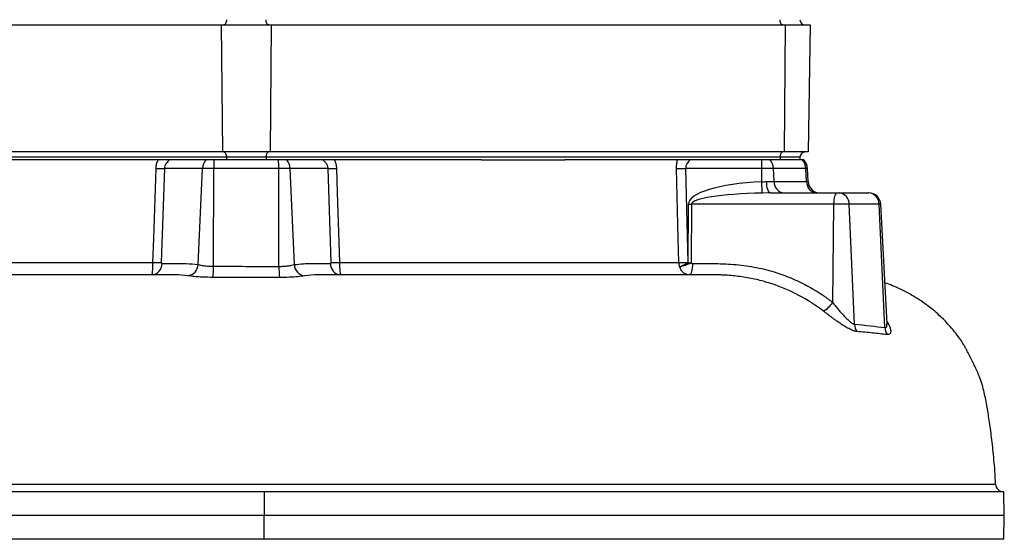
# Model space of a CAD drawing. Header units: millimetres. Extents: x 1681 to 3135, y 857 to 4238.
# Tile 4 of 8: x 2390 to 3135, y 1487 to 1880. Entities that reach past the tile are written whole.
import ezdxf

# ---------------------------------------------------------------- set-up
doc = ezdxf.new("R2010")
doc.units = ezdxf.units.MM
doc.header["$LTSCALE"] = 2

msp = doc.modelspace()

# ---------------------------------------------------------------- linework, layer by layer
at = {"color": 7, "linetype": 'Continuous', "lineweight": 25}
for p, q in [((2153.59, 1876.17), (2542.59, 1876.17)), ((2542.59, 1876.17), (2543.43, 1780.17)), ((2542.59, 1876.17), (2580.37, 1876.17)), ((2580.37, 1876.17), (2579.53, 1780.17)), ((2580.37, 1876.17), (2969.37, 1876.17)), ((2969.37, 1876.17), (2968.53, 1780.17)), ((2969.37, 1876.17), (2988.26, 1876.17)), ((2988.26, 1876.17), (2986.59, 1780.17)), ((2543.43, 1780.17), (2154.43, 1780.17)), ((2546.48, 1776.17), (2157.48, 1776.17)), ((2529.01, 1774.17), (2383.49, 1774.17)), ((2530.82, 1774.17), (2529.01, 1774.17)), ((2537.05, 1774.17), (2530.82, 1774.17)), ((2541.4, 1774.17), (2537.05, 1774.17)), ((2546.48, 1774.17), (2541.4, 1774.17)), ((2579.53, 1780.17), (2543.43, 1780.17)), ((2576.48, 1776.17), (2546.48, 1776.17)), ((2546.48, 1776.17), (2546.48, 1774.17)), ((2576.48, 1774.17), (2546.48, 1774.17)), ((2576.48, 1776.17), (2576.48, 1774.17)), ((2965.48, 1776.17), (2576.48, 1776.17)), ((2581.56, 1774.17), (2576.48, 1774.17)), ((2968.53, 1780.17), (2579.53, 1780.17)), ((2585.92, 1774.17), (2581.56, 1774.17)), ((2592.15, 1774.17), (2585.92, 1774.17)), ((2593.96, 1774.17), (2592.15, 1774.17)), ((2739.48, 1774.17), (2593.96, 1774.17)), ((2739.48, 1774.17), (2802.49, 1774.17)), ((2948.01, 1774.17), (2802.49, 1774.17)), ((2951.63, 1774.17), (2948.01, 1774.17)), ((2951.63, 1767.7), (2951.63, 1774.17)), ((2958.05, 1774.17), (2951.63, 1774.17)), ((2960.4, 1774.17), (2958.05, 1774.17)), ((2965.48, 1774.17), (2960.4, 1774.17)), ((2965.48, 1776.17), (2965.48, 1774.17)), ((2980.48, 1776.17), (2965.48, 1776.17)), ((2980.48, 1774.17), (2965.48, 1774.17)), ((2986.59, 1780.17), (2968.53, 1780.17)), ((2980.48, 1776.17), (2980.48, 1774.17)), ((2982.48, 1774.17), (2980.48, 1774.17)), ((2983.32, 1774.17), (2982.48, 1774.17)), ((2499.54, 1767.7), (2497.19, 1696.65)), ((2528.35, 1767.7), (2499.54, 1767.7)), ((2525.05, 1694.98), (2528.35, 1767.7)), ((2536.9, 1767.7), (2528.35, 1767.7)), ((2536.7, 1693.67), (2536.9, 1767.7)), ((2586.06, 1767.7), (2536.9, 1767.7)), ((2586.26, 1693.59), (2586.06, 1767.7)), ((2594.61, 1767.7), (2586.06, 1767.7)), ((2597.91, 1694.9), (2594.61, 1767.7)), ((2623.43, 1767.7), (2594.61, 1767.7)), ((2625.77, 1696.65), (2623.43, 1767.7)), ((2894, 1767.7), (2895.75, 1696.65)), ((2951.63, 1767.7), (2894, 1767.7)), ((2951.63, 1757.49), (2951.63, 1767.7)), ((2960.43, 1767.7), (2951.63, 1767.7)), ((2960.87, 1757.7), (2960.43, 1767.7)), ((2985.01, 1767.7), (2960.43, 1767.7)), ((2985.48, 1757.7), (2985.01, 1767.7)), ((2986.68, 1757.7), (2986.16, 1767.7)), ((2955.23, 1757.7), (2960.87, 1757.7)), ((2960.87, 1757.7), (2985.48, 1757.7)), ((2958.16, 1749.17), (2951.98, 1749.07)), ((2958.16, 1749.17), (3008.58, 1749.17)), ((3008.58, 1749.17), (3010.19, 1749.17)), ((3010.19, 1749.17), (3032.48, 1749.17)), ((3032.48, 1749.17), (3032.65, 1749.17)), ((2895.84, 1696.32), (2896.14, 1740.64)), ((2898.47, 1740.64), (2898.16, 1696.32)), ((3006.25, 1740.64), (2898.47, 1740.64)), ((3005.25, 1666.37), (3006.25, 1740.64)), ((3017.78, 1740.64), (3006.25, 1740.64)), ((3021.79, 1649.9), (3017.78, 1740.64)), ((3040.44, 1740.64), (3017.78, 1740.64)), ((3044.78, 1647.34), (3040.44, 1740.64)), ((3046.38, 1650.15), (3041.63, 1740.64)), ((2622.46, 1687.17), (2615.73, 1687.17)), ((2575.08, 1523.17), (2013.65, 1523.17)), ((2575.08, 1523.17), (2575.1, 1505.17)), ((3134.82, 1523.17), (2575.08, 1523.17)), ((3135.13, 1505.17), (3134.82, 1523.17)), ((2575.1, 1505.17), (2013.4, 1505.17)), ((2575.08, 1487.17), (2575.1, 1505.17)), ((3135.13, 1505.17), (2575.1, 1505.17)), ((3134.82, 1487.17), (3135.13, 1505.17)), ((2575.08, 1487.17), (2013.65, 1487.17)), ((3134.82, 1487.17), (2575.08, 1487.17))]:
    msp.add_line(p, q, dxfattribs=at)
at = {"color": 8, "linetype": 'Continuous', "lineweight": 25}
for p, q in [((2986.16, 1767.7), (2985.01, 1767.7)), ((2985.48, 1757.7), (2986.68, 1757.7)), ((3041.63, 1740.64), (3040.44, 1740.64))]:
    msp.add_line(p, q, dxfattribs=at)
at = {"color": 7, "linetype": 'Continuous', "lineweight": 25, "flags": 128}
for points in [[(2546.48, 1880.17), (2546.44, 1879.39), (2546.33, 1878.64), (2546.14, 1877.95), (2545.9, 1877.34), (2545.59, 1876.85), (2545.25, 1876.48), (2544.87, 1876.25), (2544.48, 1876.17)], [(2578.48, 1876.17), (2578.09, 1876.25), (2577.72, 1876.48), (2577.37, 1876.85), (2577.07, 1877.34), (2576.82, 1877.95), (2576.63, 1878.64), (2576.52, 1879.39), (2576.48, 1880.17)], [(2967.48, 1876.17), (2967.09, 1876.25), (2966.72, 1876.48), (2966.37, 1876.85), (2966.07, 1877.34), (2965.82, 1877.95), (2965.63, 1878.64), (2965.52, 1879.39), (2965.48, 1880.17)], [(2544.48, 1780.17), (2544.87, 1780.1), (2545.25, 1779.87), (2545.59, 1779.5), (2545.9, 1779), (2546.14, 1778.4), (2546.33, 1777.7), (2546.44, 1776.95), (2546.48, 1776.17)], [(2578.48, 1780.17), (2578.09, 1780.1), (2577.72, 1779.87), (2577.37, 1779.5), (2577.07, 1779), (2576.82, 1778.4), (2576.63, 1777.7), (2576.52, 1776.95), (2576.48, 1776.17)], [(2967.48, 1780.17), (2967.09, 1780.1), (2966.72, 1779.87), (2966.37, 1779.5), (2966.07, 1779), (2965.82, 1778.4), (2965.63, 1777.7), (2965.52, 1776.95), (2965.48, 1776.17)], [(2490.9, 1696.65), (2491.49, 1714.62), (2493.21, 1767.7)], [(2629.75, 1767.7), (2630.33, 1749.73), (2632.06, 1696.65)], [(2888.83, 1696.65), (2888.38, 1714.62), (2887.04, 1767.7)], [(2951.98, 1749.07), (2951.97, 1749.42), (2951.94, 1750.03), (2951.9, 1750.87), (2951.86, 1751.91), (2951.81, 1753.14), (2951.75, 1754.5), (2951.69, 1755.97), (2951.63, 1757.49)], [(2958.16, 1749.17), (2957.61, 1749.33), (2957.07, 1749.81), (2956.58, 1750.59), (2956.14, 1751.64), (2955.77, 1752.93), (2955.49, 1754.41), (2955.31, 1756.01), (2955.23, 1757.7)], [(3006.25, 1740.64), (3006.32, 1742.33), (3006.46, 1743.94), (3006.69, 1745.42), (3006.98, 1746.7), (3007.32, 1747.75), (3007.72, 1748.53), (3008.14, 1749.01), (3008.58, 1749.17)], [(2899.12, 1695.7), (2899.06, 1694.01), (2898.91, 1692.41), (2898.69, 1690.93), (2898.4, 1689.64), (2898.05, 1688.59), (2897.66, 1687.81), (2897.23, 1687.33), (2896.8, 1687.17)]]:
    msp.add_lwpolyline(points, dxfattribs=at)
at = {"color": 7, "linetype": 'Continuous', "lineweight": 25}
for centre, radius, start, end in [((2984.48, 1880.17), 4, 180, 270), ((2539.12, 1767.31), 10.78, 140.41795, 177.9282), ((2679.13, 1767.71), 142.23, 177.39426, 180.00419), ((2443.83, 1767.71), 142.23, 359.99581, 2.60574), ((2583.84, 1767.31), 10.78, 2.0718, 39.58205), ((2949.46, 1767.33), 10.98, 1.90573, 38.5564), ((2984.48, 1776.17), 4, 90, 180), ((2974.42, 1767.28), 10.61, 2.22988, 40.5053), ((2976.17, 1767.17), 10, 3, 44.427), ((2496.38, 1864.96), 97.32, 268.13749, 271.86251), ((2626.59, 1864.96), 97.32, 268.13749, 271.86251), ((2890.52, 1886.45), 118.8, 268.32341, 271.67659), ((2969.15, 1757.42), 8.28, 178.07614, 264.88612), ((2993.97, 1757.65), 8.49, 179.65037, 266.72227), ((2995.67, 1758.17), 9, 183, 270), ((3009.48, 1740.9), 8.3, 358.23559, 85.08363), ((3031.97, 1740.72), 8.47, 359.51299, 86.57178), ((3032.65, 1740.17), 9, 3, 90), ((2897.31, 1907.35), 166.71, 269.60027, 270.39973), ((2489.39, 1695.54), 8.39, 274.12883, 1.1038), ((2494.05, 1793.75), 97.15, 268.14496, 271.85504), ((2516.2, 1695.28), 8.86, 277.34779, 358.11434), ((2479.9, 1692.22), 56.82, 352.95855, 1.46731), ((2643.73, 1691.94), 57.49, 178.35819, 186.75968), ((2606.79, 1695.22), 8.89, 182.06648, 262.32472), ((2633.57, 1695.54), 8.39, 178.8962, 265.87117), ((2628.92, 1793.75), 97.15, 268.14496, 271.85504), ((2892.29, 1815.78), 119.18, 268.33439, 271.66561), ((2879.38, 1737.18), 44.97, 282.90635, 294.68454), ((2840.53, 1807.15), 123.87, 293.24941, 296.51839), ((2897, 1863.03), 166.71, 269.60026, 270.39974), ((2987.93, 1677.59), 20.63, 300.02748, 327.05142), ((3031.45, 1649.93), 9.65, 180.22661, 215.43459), ((3054.21, 1647.46), 9.43, 180.71934, 215.37575), ((3134.54, 1529.17), 6, 182.14848, 270)]:
    msp.add_arc(centre, radius, start, end, dxfattribs=at)
for centre, major_axis, ratio, start_param, end_param in [((2965.78, 1739.7), (69.64, -0.97), 0.25811, 1.779066, 3.143426), ((2965.78, 1740.17), (67.31, -0.48), 0.133521, 1.778152, 3.142512)]:
    msp.add_ellipse(centre, major_axis=major_axis, ratio=ratio, start_param=start_param, end_param=end_param, dxfattribs=at)
for points, knots in [([(2493.21, 1767.7), (2493.25, 1768.83), (2493.41, 1769.94), (2493.83, 1771.56), (2494, 1772.09), (2494.4, 1773.15), (2494.63, 1773.67), (2494.88, 1774.17)], [0, 0, 0, 0, 0.5, 0.5, 0.75, 0.75, 1, 1, 1, 1]), ([(2503.77, 1774.17), (2503.23, 1773.82), (2502.71, 1773.43), (2501.74, 1772.54), (2501.29, 1772.05), (2500.7, 1771.25), (2500.52, 1770.96), (2500.19, 1770.36), (2500.05, 1770.05), (2499.69, 1769.09), (2499.55, 1768.39), (2499.54, 1767.7)], [0, 0, 0, 0, 0.25, 0.25, 0.5, 0.5, 0.625, 0.625, 0.75, 0.75, 1, 1, 1, 1]), ([(2623.43, 1767.7), (2623.42, 1768.05), (2623.38, 1768.39), (2623.25, 1769.07), (2623.15, 1769.4), (2622.8, 1770.37), (2622.47, 1770.96), (2621.67, 1772.06), (2621.22, 1772.55), (2620.25, 1773.43), (2619.74, 1773.82), (2619.19, 1774.17)], [0, 0, 0, 0, 0.125, 0.125, 0.25, 0.25, 0.5, 0.5, 0.75, 0.75, 1, 1, 1, 1]), ([(2628.09, 1774.17), (2628.59, 1773.17), (2628.98, 1772.13), (2629.55, 1769.94), (2629.71, 1768.83), (2629.75, 1767.7)], [0, 0, 0, 0, 0.5, 0.5, 1, 1, 1, 1]), ([(2887.04, 1767.7), (2887.02, 1768.83), (2887.07, 1769.94), (2887.26, 1771.56), (2887.35, 1772.09), (2887.55, 1773.15), (2887.68, 1773.67), (2887.81, 1774.17)], [0, 0, 0, 0, 0.5, 0.5, 0.75, 0.75, 1, 1, 1, 1]), ([(2897.53, 1774.17), (2897.05, 1773.82), (2896.6, 1773.43), (2895.74, 1772.54), (2895.35, 1772.05), (2894.86, 1771.25), (2894.7, 1770.96), (2894.44, 1770.36), (2894.32, 1770.05), (2894.05, 1769.09), (2893.96, 1768.39), (2894, 1767.7)], [0, 0, 0, 0, 0.25, 0.25, 0.5, 0.5, 0.625, 0.625, 0.75, 0.75, 1, 1, 1, 1]), ([(2234.14, 1696.65), (2238.47, 1696.65), (2247.12, 1696.65), (2261.05, 1696.65), (2275.64, 1696.65), (2291.76, 1696.65), (2309.46, 1696.65), (2328.79, 1696.65), (2349.03, 1696.65), (2370.15, 1696.65), (2392.08, 1696.65), (2413.16, 1696.65), (2433.21, 1696.65), (2452.15, 1696.65), (2471.38, 1696.65), (2484.4, 1696.65), (2490.9, 1696.65)], [0, 0, 0, 0, 0.066215, 0.132431, 0.199246, 0.266062, 0.343747, 0.421492, 0.499177, 0.579118, 0.659125, 0.739066, 0.804017, 0.868967, 0.934484, 1, 1, 1, 1]), ([(2489.99, 1687.17), (2490.11, 1687.33), (2490.32, 1687.62), (2490.59, 1689.65), (2490.77, 1692.11), (2490.87, 1694.5), (2490.89, 1696.02), (2490.9, 1696.65)], [0, 0, 0, 0, 0.2626101, 0.4968717, 0.6964886, 0.8757491, 1, 1, 1, 1]), ([(2497.19, 1696.65), (2497.19, 1696.59), (2497.19, 1696.43), (2497.24, 1696.19), (2497.36, 1695.94), (2497.54, 1695.74), (2497.69, 1695.72), (2497.78, 1695.7)], [0, 0, 0, 0, 0.1090187, 0.2704652, 0.4624317, 0.7071672, 1, 1, 1, 1]), ([(2497.78, 1695.7), (2500.78, 1695.69), (2506.83, 1695.66), (2515.94, 1695.89), (2522.02, 1695.29), (2525.05, 1694.98)], [0, 0, 0, 0, 0.329474, 0.664608, 1, 1, 1, 1]), ([(2525.05, 1694.98), (2525.96, 1694.78), (2527.79, 1694.37), (2531.96, 1693.81), (2535.12, 1693.72), (2536.7, 1693.67)], [0, 0, 0, 0, 0.3324123, 0.6665504, 1, 1, 1, 1]), ([(2536.7, 1693.67), (2544.95, 1693.66), (2561.47, 1693.63), (2577.99, 1693.6), (2586.26, 1693.59)], [0, 0, 0, 0, 0.499331, 1, 1, 1, 1]), ([(2586.26, 1693.59), (2587.47, 1693.59), (2588.64, 1693.62), (2590.35, 1693.73), (2590.92, 1693.77), (2592, 1693.87), (2592.53, 1693.93), (2593.53, 1694.06), (2594.02, 1694.12), (2594.94, 1694.27), (2595.38, 1694.35), (2596.62, 1694.58), (2597.32, 1694.75), (2597.91, 1694.9)], [0, 0, 0, 0, 0.25, 0.25, 0.375, 0.375, 0.5, 0.5, 0.625, 0.625, 0.75, 0.75, 1, 1, 1, 1]), ([(2597.91, 1694.9), (2600.17, 1695.17), (2604.69, 1695.71), (2613.8, 1695.7), (2620.63, 1695.7), (2625.19, 1695.7)], [0, 0, 0, 0, 0.24973, 0.499568, 1, 1, 1, 1]), ([(2625.19, 1695.7), (2625.26, 1695.71), (2625.41, 1695.73), (2625.58, 1695.9), (2625.7, 1696.13), (2625.77, 1696.37), (2625.77, 1696.56), (2625.77, 1696.65)], [0, 0, 0, 0, 0.251584, 0.508988, 0.679865, 0.839681, 1, 1, 1, 1]), ([(2632.06, 1696.65), (2632.08, 1695.73), (2632.11, 1693.94), (2632.23, 1691.51), (2632.42, 1689.26), (2632.68, 1687.52), (2632.87, 1687.29), (2632.97, 1687.17)], [0, 0, 0, 0, 0.182247, 0.356694, 0.531502, 0.7751, 1, 1, 1, 1]), ([(2632.06, 1696.65), (2642.78, 1696.65), (2664.29, 1696.65), (2692.84, 1696.65), (2717.92, 1696.65), (2739.56, 1696.65), (2760.86, 1696.65), (2781.72, 1696.65), (2802.08, 1696.65), (2821.41, 1696.65), (2839.7, 1696.65), (2856.97, 1696.65), (2873.48, 1696.65), (2883.71, 1696.65), (2888.83, 1696.65)], [0, 0, 0, 0, 0.1080943, 0.2168378, 0.2945263, 0.3722747, 0.4499632, 0.5299083, 0.6099185, 0.6898636, 0.7669222, 0.8439808, 0.9219905, 1, 1, 1, 1]), ([(2889.43, 1693.35), (2889.36, 1693.54), (2889.03, 1694.6), (2888.92, 1695.73), (2888.83, 1696.65)], [0, 0, 0, 0, 0.186941, 1, 1, 1, 1]), ([(2896.8, 1687.17), (2896.23, 1687.22), (2894.8, 1687.33), (2892.67, 1688.43), (2890.63, 1690.48), (2889.83, 1692.38), (2889.43, 1693.35)], [0, 0, 0, 0, 0.179102, 0.456008, 0.723781, 1, 1, 1, 1]), ([(2895.75, 1696.65), (2895.77, 1696.56), (2895.78, 1696.44), (2895.83, 1696.34), (2895.84, 1696.32)], [0, 0, 0, 0, 0.809821, 1, 1, 1, 1]), ([(2898.16, 1696.32), (2898.21, 1696.22), (2898.32, 1696.03), (2898.58, 1695.83), (2898.86, 1695.72), (2899.05, 1695.71), (2899.12, 1695.7)], [0, 0, 0, 0, 0.266259, 0.531882, 0.814409, 1, 1, 1, 1]), ([(2899.12, 1695.7), (2904.92, 1695.74), (2915.94, 1695.83), (2932.22, 1695.26), (2947.76, 1692.98), (2962.15, 1689.29), (2975.25, 1684.37), (2987.07, 1678.6), (2997.08, 1672.52), (3002.92, 1668.12), (3005.25, 1666.37)], [0, 0, 0, 0, 0.1544493, 0.2938852, 0.4335978, 0.5728774, 0.6894205, 0.8062072, 0.9227273, 1, 1, 1, 1]), ([(2502.25, 1687.17), (2494.95, 1687.17), (2479.08, 1687.17), (2454.35, 1687.17), (2427.64, 1687.17), (2401.81, 1687.17), (2377.03, 1687.17), (2353.43, 1687.17), (2329.27, 1687.17), (2304.64, 1687.17), (2282.15, 1687.17), (2261.81, 1687.17), (2243.71, 1687.17), (2225.7, 1687.17), (2208, 1687.17), (2192.84, 1687.17), (2184.16, 1687.17), (2180.78, 1687.17)], [0, 0, 0, 0, 0.058821, 0.127835, 0.200991, 0.278479, 0.343779, 0.412217, 0.484023, 0.559465, 0.63885, 0.69812, 0.759524, 0.823055, 0.888728, 0.956598, 1, 1, 1, 1]), ([(2507.73, 1687.17), (2507.73, 1687.17), (2507.73, 1687.17), (2507.73, 1687.17), (2507.67, 1687.17), (2507.6, 1687.17), (2507.54, 1687.17), (2507.28, 1687.17), (2507.03, 1687.17), (2506.77, 1687.17), (2505.75, 1687.17), (2504.73, 1687.17), (2503.71, 1687.17), (2503.22, 1687.17), (2502.74, 1687.17), (2502.25, 1687.17)], [-0.00000006, -0.00000006, -0.00000006, -0.00000006, 0, 0, 0, 0.00019143, 0.00019143, 0.00019143, 0.000957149, 0.000957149, 0.000957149, 0.004020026, 0.004020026, 0.004020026, 0.005479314, 0.005479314, 0.005479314, 0.005479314]), ([(2536.29, 1685.25), (2533.73, 1685.29), (2528.65, 1685.38), (2521.87, 1685.9), (2518.84, 1686.3), (2517.34, 1686.49)], [0, 0, 0, 0, 0.337954, 0.672527, 1, 1, 1, 1]), ([(2586.64, 1685.18), (2578.26, 1685.19), (2561.48, 1685.21), (2544.69, 1685.24), (2536.29, 1685.25)], [0, 0, 0, 0, 0.499332, 1, 1, 1, 1]), ([(2605.61, 1686.42), (2604.06, 1686.21), (2600.96, 1685.79), (2594.13, 1685.27), (2589.1, 1685.21), (2586.64, 1685.18)], [0, 0, 0, 0, 0.334748, 0.6749, 1, 1, 1, 1]), ([(2615.73, 1687.17), (2615.73, 1687.17), (2611.98, 1687.17), (2608.79, 1686.8), (2605.61, 1686.42)], [0, 0, 0, 0, 0.000006, 1, 1, 1, 1]), ([(2904.56, 1687.17), (2899.68, 1687.17), (2888.83, 1687.17), (2870.33, 1687.17), (2849.75, 1687.17), (2828.43, 1687.17), (2806.53, 1687.17), (2784.08, 1687.17), (2761.08, 1687.17), (2735.97, 1687.17), (2708.66, 1687.17), (2679.1, 1687.17), (2650.36, 1687.17), (2631.32, 1687.17), (2622.46, 1687.17)], [0, 0, 0, 0, 0.071105, 0.158142, 0.243215, 0.326238, 0.407134, 0.486489, 0.565018, 0.642888, 0.735676, 0.827996, 0.92004, 1, 1, 1, 1]), ([(2915.86, 1687.17), (2915.86, 1687.17), (2915.86, 1687.17), (2915.86, 1687.17), (2915.73, 1687.17), (2915.61, 1687.17), (2915.49, 1687.17), (2914.99, 1687.17), (2914.5, 1687.17), (2914.01, 1687.17), (2912.03, 1687.17), (2910.06, 1687.17), (2908.09, 1687.17), (2906.91, 1687.17), (2905.74, 1687.17), (2904.56, 1687.17)], [-0.00000006, -0.00000006, -0.00000006, -0.00000006, 0, 0, 0, 0.00019143, 0.00019143, 0.00019143, 0.000957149, 0.000957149, 0.000957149, 0.004020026, 0.004020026, 0.004020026, 0.005846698, 0.005846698, 0.005846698, 0.005846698]), ([(2998.26, 1659.72), (2992.38, 1664.3), (2986.2, 1668.27), (2973.28, 1675.11), (2966.53, 1677.98), (2957.75, 1680.87), (2955.98, 1681.41), (2952.42, 1682.42), (2950.64, 1682.89), (2945.24, 1684.19), (2941.61, 1684.9), (2934.3, 1686.04), (2930.63, 1686.47), (2925.11, 1686.89), (2923.26, 1687), (2920.49, 1687.1), (2919.1, 1687.14), (2917.48, 1687.17), (2916.78, 1687.17), (2916.32, 1687.17), (2916.08, 1687.17), (2915.86, 1687.17)], [0, 0, 0, 0, 0.25, 0.25, 0.5, 0.5, 0.5625, 0.5625, 0.625, 0.625, 0.75, 0.75, 0.875, 0.875, 0.9375, 0.9375, 0.96875, 0.984375, 0.992188, 0.992188, 1, 1, 1, 1]), ([(3128.47, 1528.89), (3128.4, 1530.79), (3128.12, 1538.29), (3127.05, 1550.72), (3125.44, 1565.52), (3123.62, 1578.42), (3121.96, 1588.3), (3120.58, 1595.6), (3119.11, 1601.55), (3117.34, 1607.3), (3115.46, 1612.25), (3113.87, 1615.86), (3112.29, 1619.24), (3110.94, 1622), (3109.84, 1624.2), (3108.76, 1626.29), (3107.74, 1628.25), (3106.59, 1630.42), (3105.36, 1632.69), (3104.26, 1634.67), (3102.25, 1637.87), (3098.65, 1642.83), (3094.81, 1647.47), (3091.25, 1651.35), (3086.34, 1656.33), (3078.77, 1662.94), (3068.01, 1670.46), (3056.55, 1676.47), (3048.69, 1679.9), (3044.82, 1681.03), (3044.76, 1681.05)], [0, 0, 0, 0, 0.027877, 0.109653, 0.182771, 0.247254, 0.303484, 0.334801, 0.363621, 0.402719, 0.437805, 0.468624, 0.493319, 0.506898, 0.518777, 0.529764, 0.540854, 0.553, 0.574694, 0.601611, 0.63655, 0.669607, 0.705076, 0.724874, 0.746419, 0.807948, 0.873309, 0.939653, 0.999079, 1, 1, 1, 1]), ([(3005.25, 1666.37), (3005.89, 1665.54), (3006.54, 1664.71), (3007.87, 1663.06), (3008.54, 1662.24), (3009.89, 1660.6), (3010.58, 1659.78), (3011.97, 1658.17), (3012.67, 1657.37), (3014.09, 1655.83), (3014.8, 1655.08), (3015.88, 1654), (3016.24, 1653.64), (3016.97, 1652.96), (3017.33, 1652.64), (3018.06, 1652.02), (3018.42, 1651.72), (3019.14, 1651.18), (3019.5, 1650.93), (3020.19, 1650.5), (3020.53, 1650.32), (3021.19, 1650.04), (3021.5, 1649.94), (3021.79, 1649.9)], [0, 0, 0, 0, 0.125, 0.125, 0.25, 0.25, 0.375, 0.375, 0.5, 0.5, 0.625, 0.625, 0.6875, 0.6875, 0.75, 0.75, 0.8125, 0.8125, 0.875, 0.875, 0.9375, 0.9375, 1, 1, 1, 1]), ([(3023.58, 1644.34), (3022.83, 1644.41), (3021.99, 1644.61), (3020.16, 1645.23), (3019.16, 1645.66), (3017.11, 1646.68), (3016.05, 1647.26), (3013.85, 1648.56), (3012.75, 1649.26), (3010.53, 1650.72), (3009.41, 1651.49), (3007.71, 1652.68), (3007.14, 1653.08), (3006.01, 1653.89), (3005.44, 1654.3), (3003.76, 1655.54), (3002.65, 1656.37), (3000.44, 1658.04), (2999.34, 1658.89), (2998.26, 1659.72)], [0, 0, 0, 0, 0.125, 0.125, 0.25, 0.25, 0.375, 0.375, 0.5, 0.5, 0.625, 0.625, 0.6875, 0.6875, 0.75, 0.75, 0.875, 0.875, 1, 1, 1, 1]), ([(3046.4, 1649.76), (3046.4, 1649.75), (3046.42, 1649.67), (3046.4, 1649.88), (3046.38, 1650.05)], [0, 0, 0, 0, 0.20226, 1, 1, 1, 1]), ([(3046.52, 1642), (3042.97, 1642.4), (3039.29, 1642.79), (3031.64, 1643.57), (3027.68, 1643.95), (3023.58, 1644.34)], [0, 0, 0, 0, 0.5, 0.5, 1, 1, 1, 1]), ([(2009.38, 1528.41), (2009.38, 1528.41), (2016.84, 1528.41), (2026.34, 1528.42), (2045.08, 1528.44), (2063.14, 1528.46), (2082.25, 1528.48), (2104.37, 1528.51), (2129.9, 1528.53), (2158.76, 1528.56), (2188.83, 1528.6), (2219.71, 1528.63), (2251.3, 1528.67), (2283.47, 1528.71), (2316.71, 1528.76), (2350.95, 1528.8), (2386.1, 1528.82), (2418.47, 1528.86), (2447.83, 1528.88), (2474.12, 1528.88), (2500.57, 1528.88), (2529.62, 1528.88), (2561.18, 1528.88), (2595.14, 1528.88), (2629.24, 1528.88), (2663.34, 1528.88), (2697.33, 1528.88), (2730.29, 1528.88), (2762.11, 1528.88), (2792.74, 1528.88), (2822.86, 1528.88), (2852.31, 1528.88), (2880.97, 1528.88), (2908.01, 1528.88), (2933.41, 1528.88), (2957.17, 1528.88), (2979.88, 1528.88), (3001.37, 1528.88), (3021.55, 1528.88), (3039.98, 1528.88), (3056.67, 1528.88), (3071.62, 1528.88), (3085.06, 1528.88), (3096.87, 1528.88), (3106.95, 1528.88), (3115.34, 1528.88), (3121.86, 1528.88), (3126.32, 1528.88), (3128.73, 1528.88), (3128.43, 1528.88), (3128.27, 1528.88)], [0, 0, 0, 0, 0.0000001, 0.0178917, 0.0358033, 0.053702, 0.0715726, 0.0894298, 0.1125687, 0.135745, 0.1589214, 0.1820603, 0.2046061, 0.2271693, 0.2497151, 0.2729156, 0.2961352, 0.319336, 0.336192, 0.3530481, 0.3700212, 0.3869945, 0.408745, 0.4305108, 0.4522586, 0.4746576, 0.4970761, 0.5194753, 0.5409217, 0.562385, 0.5838312, 0.6059272, 0.6280422, 0.6501386, 0.6711663, 0.6922099, 0.7132375, 0.7348713, 0.7565231, 0.7781571, 0.7992466, 0.8203521, 0.8414415, 0.8631413, 0.8848589, 0.9065586, 0.9297424, 0.9529263, 0.9764632, 1, 1, 1, 1])]:
    msp.add_open_spline(points, degree=3, knots=knots, dxfattribs=at)
for points in [[(2951.63, 1757.49), (2952.86, 1757.58), (2954.06, 1757.7), (2955.23, 1757.7)], [(2517.34, 1686.49), (2514.15, 1686.95), (2510.95, 1687.17), (2507.73, 1687.17)], [(3021.79, 1649.9), (3030.01, 1649.06), (3037.67, 1648.21), (3044.78, 1647.34)]]:
    msp.add_open_spline(points, degree=3, dxfattribs=at)
at = {"color": 8, "linetype": 'Continuous', "lineweight": 25}
for points, knots in [([(3044.78, 1647.34), (3045, 1647.32), (3045.65, 1647.28), (3046.07, 1647.79), (3046.38, 1648.69), (3046.32, 1649.43), (3046.27, 1650.05)], [0, 0, 0, 0, 0.193036, 0.558575, 0.634888, 1, 1, 1, 1]), ([(3046.29, 1651.8), (3046.62, 1651.31), (3047.55, 1649.92), (3048.52, 1647.76), (3049.34, 1645.09), (3049.19, 1642.88), (3047.99, 1641.94), (3046.87, 1641.99), (3046.52, 1642)], [0, 0, 0, 0, 0.093753, 0.267709, 0.445716, 0.697886, 0.906099, 1, 1, 1, 1])]:
    msp.add_open_spline(points, degree=3, knots=knots, dxfattribs=at)

doc.saveas('drawing.dxf')
